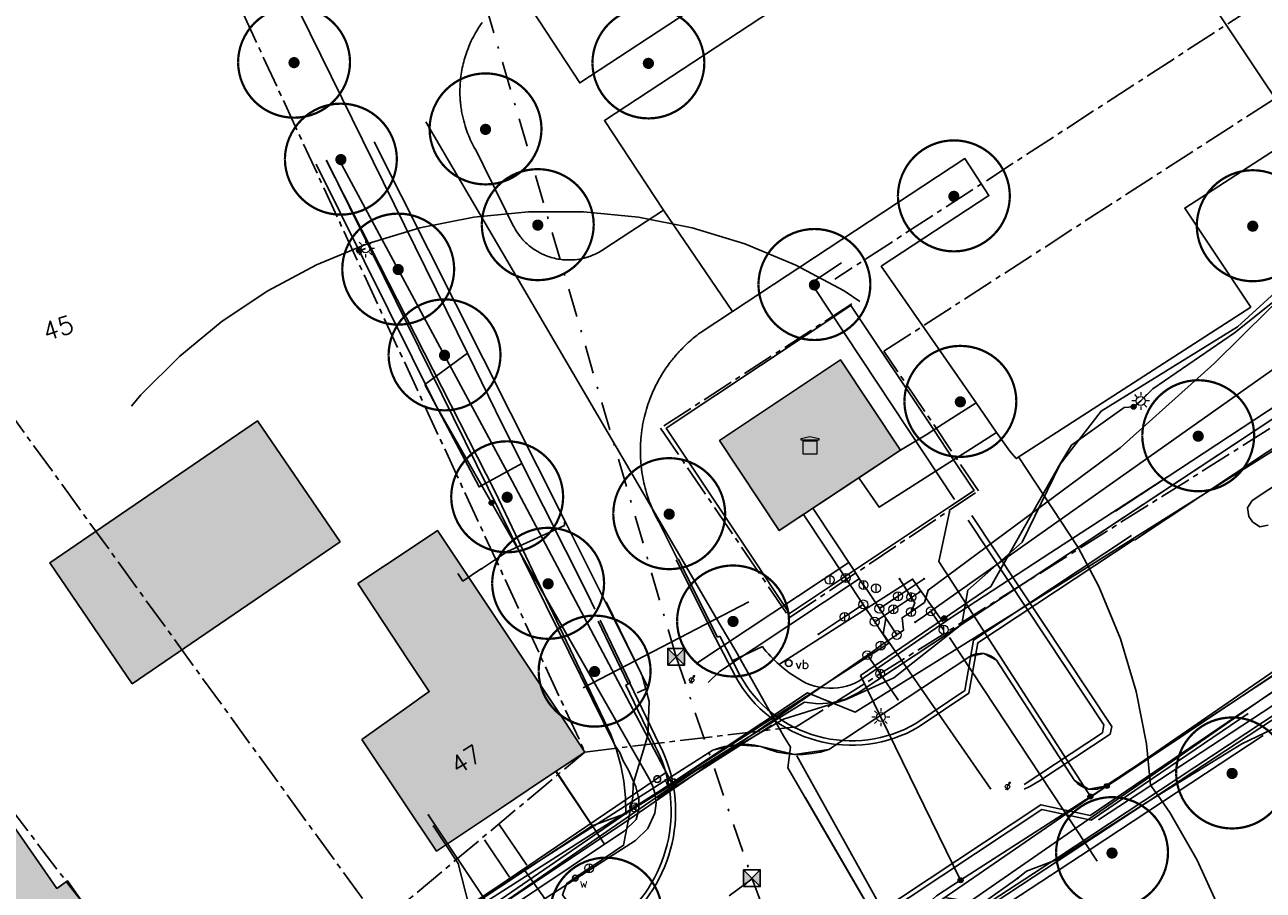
# Model space of a CAD drawing. Header units: metres. Extents: x 202952 to 203755, y 349031 to 349702.
# Tile 81 of 84: x 203543 to 203598, y 349563 to 349601. Entities that reach past the tile are written whole.
import ezdxf
from ezdxf.enums import TextEntityAlignment as Align

# ---------------------------------------------------------------- set-up
doc = ezdxf.new("R2010")
doc.units = ezdxf.units.M
doc.linetypes.add('1-200 CENTER', pattern=[4.28625, 2.8575, -0.47625, 0.47625, -0.47625])
doc.linetypes.add('1-200 DASHDOT', pattern=[2.54, 1.27, -0.635, 0, -0.635])
for name, color, linetype in [('PH-ALG-WERKGRENS', 3, '1-200 WERKGRENS'), ('PH-BEST-BEBOUWING', 1, 'Continuous'), ('PH-BEST-BEBOUWING-ARCERING', 254, 'Continuous'), ('PH-BEST-HUISNUMMER', 7, 'Continuous'), ('PH-BEST-KADASTRALE-GRENS', 240, '1-200 CENTER'), ('PH-BEST-KL-DATA_GEBROERDES van donk', 115, '1-200 DATA'), ('PH-BEST-KL-DATA_KPN', 115, '1-200 TELEFONIE-KPN'), ('PH-BEST-KL-DATA_NKM', 115, '1-200 DATA'), ('PH-BEST-KL-DATA_ZIGGO BV', 115, '1-200 ZIGGO'), ('PH-BEST-KL-ET_MIDDENSPANNING_ENEXIS', 115, '1-200 MIDDENSPANNING'), ('PH-BEST-KL-GAS_HOGEDRUK_ENEXIS', 115, '1-200 GASLEIDING HOGE DRUK'), ('PH-BEST-KL-GAS_LAGEDRUK_ENEXIS', 115, '1-200 GASLEIDING LAGE DRUK'), ('PH-BEST-KL-LAAGSPANNING-ENEXIS', 115, '1-200 LAAGSPANNING'), ('PH-BEST-KL-WATER-WML', 115, '1-200 WML'), ('PH-BEST-PUT-HANDHAVEN', 44, 'Continuous'), ('PH-BEST-RIO-HANDHAVEN-DWA', 44, '1-200 DASHDOT'), ('PH-BEST-RIO-HANDHAVEN-GEMENGD', 44, '1-200 DASHDOT'), ('PH-BEST-STRAATNAAMBORD', 6, 'Continuous'), ('PH-BEST-WEGDEEL', 254, 'Continuous'), ('PH-INM-AFSLUITER WATER', 6, 'Continuous'), ('PH-INM-BOOM-HANDHAVEN', 96, 'Continuous'), ('PH-INM-KANTVERHARDING', 9, 'Continuous'), ('PH-INM-VERKEERSBORD', 6, 'Continuous')]:
    doc.layers.add(name, color=color, linetype=linetype)
doc.styles.add('ISO', font='ISO')
doc.styles.add('NLCS-ISO', font='txt')
doc.styles.add('RDL_MAATVOERING', font='romans.shx')
doc.styles.add('ROMANS', font='romans.shx')
doc.linetypes.add('1-200 DATA', pattern='A,1.5,-0.6,["DATA",ROMANS,S=0.24,R=0,X=-0.5,Y=-0.12],-0.3', length=2.4)
doc.linetypes.add('1-200 GASLEIDING HOGE DRUK', pattern='A,1.5,-0.6,["GAS HD",ROMANS,S=0.24,R=0,X=-0.5,Y=-0.12],-1.1', length=3.2)
doc.linetypes.add('1-200 GASLEIDING LAGE DRUK', pattern='A,1.5,-0.6,["GAS LD",ROMANS,S=0.24,R=0,X=-0.5,Y=-0.12],-1', length=3.1)
doc.linetypes.add('1-200 LAAGSPANNING', pattern='A,1.5,-0.6,["LS",ROMANS,S=0.24,R=0,X=-0.45,Y=-0.12],-0.05', length=2.15)
doc.linetypes.add('1-200 MIDDENSPANNING', pattern='A,1.5,-0.6,["MS",ROMANS,S=0.24,R=0,X=-0.5,Y=-0.12],-0.05', length=2.15)
doc.linetypes.add('1-200 TELEFONIE-KPN', pattern='A,1.5,-0.6,["KPN",ROMANS,S=0.24,R=0,X=-0.5,Y=-0.12],-0.3', length=2.4)
doc.linetypes.add('1-200 WERKGRENS', pattern='A,1.5,-0.6,["WERK",ROMANS,S=0.24,R=0,X=-0.5,Y=-0.12],-0.45', length=2.55)
doc.linetypes.add('1-200 WML', pattern='A,1.5,-0.6,["WML",ROMANS,S=0.24,R=0,X=-0.5,Y=-0.12],-0.3', length=2.4)
doc.linetypes.add('1-200 ZIGGO', pattern='A,1.5,-0.6,["ZIGGO",ROMANS,S=0.24,R=0,X=-0.5,Y=-0.12],-0.65', length=2.75)

# ---------------------------------------------------------------- blocks, each defined once
blk = doc.blocks.new('SKL-WTB_HULP_OVERIG-SO')
at = {"color": 0, "linetype": 'ByBlock', "lineweight": 18}
for points in [[(-0.14, 0.14), (0.14, -0.14)], [(0.14, 0.14), (-0.14, -0.14)]]:
    blk.add_lwpolyline(points, dxfattribs=at)
at = {"color": 0, "linetype": 'ByBlock', "lineweight": 18, "style": 'NLCS-ISO', "flags": 1}
for tag, p in [('TYPE', (1.5, 0)), ('OMSCHRIJVING', (1.5, -3)), ('LABEL', (1.5, -1.5))]:
    blk.add_attdef(tag, p, '', height=1, dxfattribs=at)
blk = doc.blocks.new('SKL-WTB_HULP_TECHNISCH GEBOUW-SO')
at = {"color": 0, "linetype": 'ByBlock', "lineweight": 18}
for points in [[(-2, 1.5), (0, 2), (2, 1.5), (2, 1.18), (-2, 1.18)], [(-1.5, 1.02), (1.5, 1.02), (1.5, -2), (-1.5, -2)]]:
    blk.add_lwpolyline(points, close=True, dxfattribs=at)
at = {"color": 0, "linetype": 'ByBlock', "lineweight": 18, "style": 'NLCS-ISO', "flags": 1}
for tag, p in [('TYPE', (2.5, 0)), ('OMSCHRIJVING', (2.5, -3)), ('LABEL', (2.5, -1.5))]:
    blk.add_attdef(tag, p, '', height=1, dxfattribs=at)
blk = doc.blocks.new('SKL-WTB_HULP_MOF-SO')
at = {"linetype": 'ByBlock', "lineweight": 18}
h = blk.add_hatch(color=0, dxfattribs=at)
h.dxf.hatch_style = 1
h.paths.add_polyline_path([(-0.5625, 0, 1), (0.5625, 0, 1)])
at = {"color": 0, "linetype": 'ByBlock', "lineweight": 18}
blk.add_circle((0, 0), 0.5625, dxfattribs=at)
at = {"color": 0, "linetype": 'ByBlock', "lineweight": 18, "style": 'NLCS-ISO', "flags": 1}
for tag, p in [('TYPE', (1.5, 0)), ('OMSCHRIJVING', (1.5, -3)), ('LABEL', (1.5, -1.5))]:
    blk.add_attdef(tag, p, '', height=1, dxfattribs=at)
blk = doc.blocks.new('SKL-ET_OV_LICHTMAST-SO')
at = {"color": 0, "linetype": 'ByBlock', "lineweight": 18}
for points in [[(-1.25, 0), (-2, 0)], [(-1.41, 1.41), (-0.88, 0.88)], [(0, 2), (0, 1.25)], [(0.88, 0.88), (1.41, 1.41)], [(2, 0), (1.25, 0)], [(-1.41, -1.41), (-0.88, -0.88)], [(0, -1.25), (0, -2)], [(0.88, -0.88), (1.41, -1.41)]]:
    blk.add_lwpolyline(points, dxfattribs=at)
blk.add_circle((0, 0), 1, dxfattribs=at)
blk = doc.blocks.new('SKL-WTB_HULP_KB MEETPUNT-SO')
at = {"linetype": 'ByBlock', "lineweight": 18}
h = blk.add_hatch(color=0, dxfattribs=at)
h.dxf.hatch_style = 1
h.paths.add_polyline_path([(0.6, 1.04), (0.26, 0.78), (0.54, 0.61)])
at = {"color": 0, "linetype": 'ByBlock', "lineweight": 18}
for points in [[(-0.4, -0.69), (0.4, 0.69)], [(0.6, 1.04), (0.26, 0.78)], [(0.26, 0.78), (0.54, 0.61)], [(0.6, 1.04), (0.54, 0.61)], [(0, -0.25), (0, -0.8)]]:
    blk.add_lwpolyline(points, dxfattribs=at)
blk.add_circle((0, 0), 0.5, dxfattribs=at)
at = {"color": 0, "linetype": 'ByBlock', "lineweight": 18, "style": 'NLCS-ISO', "flags": 1}
for tag, p in [('TYPE', (1.5, 0)), ('OMSCHRIJVING', (1.5, -3)), ('LABEL', (1.5, -1.5))]:
    blk.add_attdef(tag, p, '', height=1, dxfattribs=at)
blk = doc.blocks.new('SKL-WTB_HULP_T STUK-SO')
at = {"color": 0, "linetype": 'ByBlock', "lineweight": 18}
blk.add_circle((0, 0), 1, dxfattribs=at)
at = {"color": 0, "linetype": 'ByBlock', "lineweight": -2, "style": 'NLCS-ISO'}
blk.add_text('T', height=1, dxfattribs=at).set_placement((0, 0), align=Align.MIDDLE_CENTER)
at = {"color": 0, "linetype": 'ByBlock', "lineweight": 18, "style": 'NLCS-ISO', "flags": 1}
for tag, p in [('TYPE', (1.5, 0)), ('OMSCHRIJVING', (1.5, -3)), ('LABEL', (1.5, -1.5))]:
    blk.add_attdef(tag, p, '', height=1, dxfattribs=at)
blk = doc.blocks.new('SKL-WTB_HULP_VERLOOP-SO')
at = {"color": 0, "linetype": 'ByBlock', "lineweight": 18}
for points in [[(0.44, 0.72), (-0.88, 0)], [(0.44, -0.72), (-0.88, 0)], [(0.44, -0.72), (0.44, 0.72)]]:
    blk.add_lwpolyline(points, dxfattribs=at)
blk.add_circle((0, 0), 1, dxfattribs=at)
at = {"color": 0, "linetype": 'ByBlock', "lineweight": 18, "style": 'NLCS-ISO', "flags": 1}
for tag, p in [('TYPE', (1.5, 0)), ('OMSCHRIJVING', (1.5, -3)), ('LABEL', (1.5, -1.5))]:
    blk.add_attdef(tag, p, '', height=1, dxfattribs=at)
blk = doc.blocks.new('SKL-WTB_HULP_AFSLUITER-SO')
at = {"color": 0, "linetype": 'ByBlock', "lineweight": 18}
blk.add_lwpolyline([(0, 0.8), (0, -0.8)], dxfattribs=at)
blk.add_circle((0, 0), 1, dxfattribs=at)
at = {"color": 0, "linetype": 'ByBlock', "lineweight": 18, "style": 'NLCS-ISO', "flags": 1}
for tag, p in [('TYPE', (1.5, 0)), ('OMSCHRIJVING', (1.5, -3)), ('LABEL', (1.5, -1.5))]:
    blk.add_attdef(tag, p, '', height=1, dxfattribs=at)
blk = doc.blocks.new('Verkeersbord')
blk.add_circle((0, 0), 0.15)
at = {"style": 'RDL_MAATVOERING'}
blk.add_text('vb', height=0.4, dxfattribs=at).set_placement((0.302, -0.254))
blk = doc.blocks.new('*U26')
h = blk.add_hatch(color=256)
h.paths.add_polyline_path([(0, 0), (-0.375, 0.375), (-0.375, -0.375)])
h.paths.add_polyline_path([(0.375, 0.375), (0, 0), (0.375, -0.375)])
for p, q in [((-0.375, -0.375), (0.375, 0.375)), ((-0.375, 0.375), (0.375, -0.375))]:
    blk.add_line(p, q)
blk.add_lwpolyline([(-0.375, -0.375), (0.375, -0.375), (0.375, 0.375), (-0.375, 0.375)], close=True)
blk = doc.blocks.new('65')
at = {"color": 0}
blk.add_circle((0, 0), 0.25, dxfattribs=at)
at = {"color": 0, "style": 'ISO'}
blk.add_attdef('65', (0.6, 0), '', height=0.9, dxfattribs=at)
blk = doc.blocks.new('*U27')
blk.add_circle((0, 0), 0.15)
at = {"style": 'RDL_MAATVOERING'}
blk.add_text('vb', height=0.4, dxfattribs=at).set_placement((0.302, -0.254))
blk = doc.blocks.new('*U45')
at = {"const_width": 0.1}
blk.add_lwpolyline([(-2.5, 0.004, 0.990403), (2.5, 0.03, 0.990403), (-2.5, 0.018)], format="xyb", dxfattribs=at)
at = {"linetype": 'Continuous', "const_width": 0.25}
blk.add_lwpolyline([(-0.125, 0, 1), (0.125, 0, 1)], format="xyb", close=True, dxfattribs=at)

msp = doc.modelspace()

# ---------------------------------------------------------------- hatches: boundary and pattern name
at = {"layer": 'PH-BEST-BEBOUWING-ARCERING'}
h = msp.add_hatch(color=256, dxfattribs=at)
h.dxf.hatch_style = 1
h.paths.add_polyline_path([(203579.41, 349586.28), (203574, 349582.69), (203576.67, 349578.66), (203582.08, 349582.25)])
h = msp.add_hatch(color=256, dxfattribs=at)
h.dxf.hatch_style = 1
h.paths.add_polyline_path([(203557.053, 349578.152), (203553.371, 349583.559), (203546.718, 349579.028), (203544.085, 349577.214), (203547.769, 349571.816), (203550.4, 349573.621)])
h = msp.add_hatch(color=256, dxfattribs=at)
h.dxf.hatch_style = 1
h.paths.add_polyline_path([(203561.41, 349578.66), (203560.319, 349577.936), (203557.845, 349576.293), (203560.114, 349572.862), (203561.034, 349571.471), (203560.029, 349570.755), (203558.03, 349569.33), (203559.86, 349566.588), (203561.36, 349564.34), (203564.309, 349566.31), (203566.01, 349567.447), (203567.99, 349568.77), (203567.087, 349570.127), (203566.048, 349571.689)])
h = msp.add_hatch(color=256, dxfattribs=at)
h.dxf.hatch_style = 1
h.paths.add_polyline_path([(203546.09, 349561.31), (203544.88, 349563.015), (203544.402, 349562.68), (203542.157, 349565.917), (203537.682, 349562.789), (203535.411, 349566.052), (203531.051, 349563.009), (203535.105, 349557.187), (203537.782, 349559.053), (203539.25, 349556.71), (203540.942, 349554.194), (203542.6, 349551.73), (203545.045, 349553.374), (203549.44, 349556.33)])

# ---------------------------------------------------------------- linework, layer by layer
at = {"layer": 'PH-ALG-WERKGRENS'}
msp.add_line((203567.907, 349571.636), (203575.31, 349575.479), dxfattribs=at)
msp.add_lwpolyline([(203584.274, 349573.887), (203590.864, 349563.889)], dxfattribs=at)
at = {"layer": 'PH-BEST-BEBOUWING'}
for points in [[(203576.67, 349578.66), (203582.08, 349582.25), (203579.41, 349586.28), (203574, 349582.69)], [(203546.718, 349579.028), (203553.371, 349583.559), (203557.053, 349578.152)], [(203550.4, 349573.621), (203547.769, 349571.816), (203544.085, 349577.214), (203546.718, 349579.028)], [(203558.03, 349569.33), (203559.86, 349566.588), (203561.36, 349564.34), (203564.309, 349566.31), (203566.01, 349567.447), (203567.99, 349568.77), (203567.087, 349570.127), (203566.048, 349571.689), (203561.41, 349578.66), (203560.319, 349577.936), (203557.845, 349576.293)], [(203557.053, 349578.152), (203550.4, 349573.621)], [(203557.845, 349576.293), (203560.114, 349572.862), (203561.034, 349571.471), (203560.029, 349570.755), (203558.03, 349569.33)], [(203546.09, 349561.31), (203544.88, 349563.015), (203544.402, 349562.68), (203542.157, 349565.917), (203537.682, 349562.789), (203535.411, 349566.052)]]:
    msp.add_lwpolyline(points, dxfattribs=at)
at = {"layer": 'PH-BEST-KADASTRALE-GRENS', "ltscale": 0.5}
for p, q in [((203544.619, 349619.257), (203567.99, 349568.77)), ((203528.259, 349603.283), (203558.851, 349561.124)), ((203579.906, 349588.784), (203571.363, 349583.238)), ((203585.57, 349580.436), (203581.341, 349586.669)), ((203571.363, 349583.238), (203577.128, 349574.778)), ((203577.128, 349574.778), (203585.57, 349580.436)), ((203558.851, 349561.124), (203567.99, 349568.77))]:
    msp.add_line(p, q, dxfattribs=at)
for points in [[(203595.239, 349641.591), (203576.182, 349625.906), (203578.9, 349622.776), (203587.06, 349629.812), (203603.289, 349605.578), (203579.154, 349589.893)], [(203581.341, 349586.669), (203608.896, 349604.496), (203590.092, 349632.312), (203597.336, 349638.42)], [(203520.181, 349595.373), (203544.811, 349563.006), (203551.275, 349554.687)], [(203567.99, 349568.77), (203577.42, 349569.897), (203606.884, 349588.44)]]:
    msp.add_lwpolyline(points, dxfattribs=at)
at = {"layer": 'PH-BEST-KL-DATA_GEBROERDES van donk'}
for points in [[(203599.991, 349597.878), (203602.602, 349594.344), (203602.066, 349591.698), (203599.316, 349589.762), (203597.136, 349587.758), (203591.04, 349583.995), (203589.211, 349581.629), (203587.513, 349578.136), (203585.094, 349576.006), (203584.82, 349574.482), (203581.778, 349572.085), (203579.653, 349571.122), (203576.863, 349570.239), (203572.921, 349567.923), (203571.36, 349566.873), (203560.818, 349559.601), (203550.364, 349552.7), (203541.646, 349546.854)], [(203569.334, 349569.053), (203556.446, 349595.205)], [(203589.146, 349564.075), (203612.758, 349579.66)], [(203568.857, 349564.651), (203569.746, 349565.241), (203570.281, 349565.762), (203570.394, 349566.207), (203570.389, 349566.675), (203570.267, 349567.212), (203569.931, 349567.958), (203569.692, 349568.377), (203569.548, 349568.75), (203569.334, 349569.053)], [(203562.915, 349560.669), (203568.857, 349564.651), (203566.703, 349567.91)], [(203580.642, 349552.26), (203581.453, 349552.73), (203580.163, 349558.201), (203589.146, 349564.075)]]:
    msp.add_lwpolyline(points, dxfattribs=at)
at = {"layer": 'PH-BEST-KL-DATA_KPN'}
for points in [[(203556.437, 349595.201), (203563.986, 349580.384), (203569.153, 349569.549), (203569.405, 349568.87), (203569.597, 349568.173), (203569.73, 349567.461), (203569.801, 349566.741), (203569.81, 349566.017)], [(203569.81, 349566.017), (203577.93, 349571.411), (203580.057, 349570.55), (203588.467, 349575.79), (203612.503, 349590.873)], [(203612.705, 349581.984), (203583.261, 349561.726), (203582.799, 349561.257), (203582.379, 349560.75), (203582.005, 349560.207), (203581.68, 349559.635), (203581.406, 349559.036), (203581.185, 349558.415), (203581.019, 349557.778), (203580.91, 349557.129), (203580.857, 349556.472), (203580.862, 349555.814), (203580.925, 349555.158), (203581.044, 349554.51), (203581.219, 349553.875), (203581.449, 349553.258), (203581.732, 349552.664), (203582.066, 349552.096)], [(203582.066, 349552.096), (203581.816, 349552.74), (203581.622, 349553.403), (203581.484, 349554.08), (203581.405, 349554.766), (203581.383, 349555.456), (203581.421, 349556.146), (203581.516, 349556.83), (203581.669, 349557.503), (203581.878, 349558.162), (203582.143, 349558.8), (203582.461, 349559.413), (203582.829, 349559.997), (203583.245, 349560.548), (203583.707, 349561.062), (203612.723, 349581.177)], [(203571.218, 349566.705), (203576.329, 349569.967)], [(203569.81, 349566.017), (203563.243, 349561.509), (203562.494, 349561.005)]]:
    msp.add_lwpolyline(points, dxfattribs=at)
at = {"layer": 'PH-BEST-KL-DATA_NKM'}
msp.add_lwpolyline([(203599.991, 349597.878), (203602.602, 349594.344), (203602.066, 349591.698), (203599.316, 349589.762), (203597.136, 349587.758), (203591.04, 349583.995), (203589.211, 349581.629), (203587.513, 349578.136), (203585.094, 349576.006), (203584.82, 349574.482), (203581.778, 349572.085), (203579.653, 349571.122), (203576.863, 349570.239), (203572.921, 349567.923), (203571.36, 349566.873), (203560.818, 349559.601), (203550.364, 349552.7), (203541.646, 349546.854)], dxfattribs=at)
at = {"layer": 'PH-BEST-KL-DATA_ZIGGO BV'}
for points in [[(203547.735, 349584.213), (203548.151, 349584.719), (203549.889, 349586.455), (203551.788, 349588.012), (203553.831, 349589.376), (203555.998, 349590.533), (203558.268, 349591.472), (203560.619, 349592.184), (203563.028, 349592.662), (203565.473, 349592.901), (203567.929, 349592.9), (203570.374, 349592.658), (203572.782, 349592.178), (203575.133, 349591.464), (203577.401, 349590.523), (203579.567, 349589.364), (203580.267, 349588.895)], [(203612.461, 349592.731), (203580.185, 349571.411)], [(203612.461, 349592.731), (203590.015, 349577.904)], [(203587.352, 349581.961), (203590.015, 349577.904)], [(203593.581, 349566.843), (203612.314, 349579.161), (203611.599, 349580.248), (203612.727, 349580.995)], [(203590.015, 349577.904), (203580.185, 349571.411), (203579.629, 349571.132), (203579.029, 349570.967), (203578.408, 349570.924), (203577.791, 349571.003), (203569.818, 349566.023), (203568.311, 349565.471)], [(203590.015, 349577.904), (203590.943, 349576.162), (203591.907, 349573.823), (203592.612, 349571.47), (203593.072, 349569.132), (203593.253, 349567.283), (203593.581, 349566.843)], [(203571.351, 349566.98), (203577.791, 349571.003)], [(203566.689, 349567.901), (203568.311, 349565.471)], [(203581.294, 349556.611), (203583.522, 349560.228), (203593.581, 349566.843)], [(203593.581, 349566.843), (203594.113, 349566.066), (203595.331, 349563.933), (203596.111, 349562.244), (203596.944, 349559.933), (203597.007, 349559.671)], [(203565.303, 349563.476), (203568.311, 349565.471)], [(203562.97, 349561.928), (203565.303, 349563.476)], [(203565.303, 349563.476), (203573.009, 349552.609)]]:
    msp.add_lwpolyline(points, dxfattribs=at)
at = {"layer": 'PH-BEST-KL-ET_MIDDENSPANNING_ENEXIS'}
for points in [[(203589.853, 349567.504), (203590.487, 349567.117), (203591.219, 349567.249), (203610.752, 349580.093), (203610.895, 349580.309), (203610.943, 349580.564)], [(203586.366, 349572.866), (203585.803, 349573.166), (203585.177, 349573.04), (203578.886, 349568.875), (203577.354, 349568.66), (203575.85, 349569.02), (203574.766, 349569.096), (203573.706, 349568.853), (203540.767, 349547.864), (203538.884, 349546.403), (203537.702, 349544.334), (203536.114, 349541.967), (203534.258, 349539.804), (203515.301, 349523.524)], [(203585.177, 349573.04), (203585.323, 349573.112), (203585.479, 349573.158), (203585.64, 349573.176), (203585.803, 349573.166), (203585.961, 349573.129), (203586.11, 349573.065), (203586.247, 349572.977), (203586.366, 349572.866)], [(203589.853, 349567.504), (203586.366, 349572.866)], [(203573.706, 349568.853), (203573.963, 349568.943), (203574.227, 349569.014), (203574.495, 349569.065), (203574.766, 349569.096), (203575.038, 349569.107), (203575.311, 349569.098), (203575.582, 349569.069), (203575.85, 349569.02), (203576.212, 349568.878), (203576.585, 349568.77), (203576.967, 349568.697), (203577.354, 349568.66), (203577.743, 349568.66), (203578.13, 349568.696), (203578.512, 349568.768), (203578.886, 349568.875)], [(203589.853, 349567.504), (203589.982, 349567.365), (203590.135, 349567.252), (203590.305, 349567.169), (203590.487, 349567.117), (203590.676, 349567.099), (203590.865, 349567.116), (203591.048, 349567.166), (203591.219, 349567.249)]]:
    msp.add_lwpolyline(points, dxfattribs=at)
at = {"layer": 'PH-BEST-KL-GAS_HOGEDRUK_ENEXIS'}
for points in [[(203600.356, 349598.337), (203603.803, 349593.601), (203600.994, 349590.96), (203596.09, 349586.123), (203591.891, 349582.363), (203583.316, 349576.004), (203583.15, 349575.453), (203582.556, 349575.026)], [(203583.439, 349575.054), (203605.147, 349590.397)], [(203580.431, 349576.226), (203580.277, 349576.44), (203580.015, 349576.872), (203578.169, 349579.655)], [(203581.14, 349575.174), (203580.575, 349576.026), (203580.431, 349576.226)], [(203581.975, 349575.728), (203583.143, 349576.501)], [(203582.563, 349575.688), (203582.04, 349576.5)], [(203581.14, 349575.174), (203581.975, 349575.728)], [(203582.556, 349575.026), (203582.724, 349575.439), (203582.563, 349575.688)], [(203581.918, 349574.001), (203581.14, 349575.174)], [(203581.918, 349574.001), (203582.22, 349574.21), (203582.157, 349574.767), (203582.556, 349575.026)], [(203582.743, 349574.57), (203583.153, 349574.852), (203583.439, 349575.054)], [(203584.009, 349574.229), (203583.439, 349575.054)], [(203581.918, 349574.001), (203581.202, 349573.521)], [(203581.202, 349573.521), (203580.844, 349573.261), (203580.603, 349573.095)], [(203541.493, 349546.785), (203563.354, 349561.342), (203569.984, 349565.772), (203580.603, 349573.095)], [(203581.174, 349572.271), (203580.603, 349573.095)], [(203581.174, 349572.271), (203581.969, 349571.119)]]:
    msp.add_lwpolyline(points, dxfattribs=at)
at = {"layer": 'PH-BEST-KL-GAS_LAGEDRUK_ENEXIS'}
for points in [[(203556.925, 349595.39), (203564.742, 349580.872), (203571.351, 349568.37)], [(203577.753, 349579.379), (203579.633, 349576.546)], [(203579.633, 349576.546), (203580.42, 349575.36)], [(203581.765, 349575.142), (203582.932, 349575.916)], [(203580.42, 349575.36), (203579.587, 349574.807)], [(203580.42, 349575.36), (203580.932, 349574.589)], [(203580.932, 349574.589), (203581.765, 349575.142)], [(203580.932, 349574.589), (203581.569, 349573.629), (203571.877, 349567.38)], [(203579.587, 349574.807), (203578.42, 349574.034)], [(203571.877, 349567.38), (203571.351, 349568.37)], [(203571.877, 349567.38), (203570.193, 349566.301)], [(203570.193, 349566.301), (203563.077, 349561.767), (203562.162, 349561.147)], [(203563.584, 349562.09), (203561.005, 349565.951)]]:
    msp.add_lwpolyline(points, dxfattribs=at)
at = {"layer": 'PH-BEST-KL-LAAGSPANNING-ENEXIS'}
for points in [[(203592.81, 349584.45), (203593.351, 349584.998), (203596.994, 349587.487), (203598.63, 349588.787), (203599.105, 349589.154), (203603.003, 349592.074), (203603.475, 349592.44), (203604.259, 349593.07), (203604.664, 349593.383), (203605.081, 349593.68), (203605.176, 349593.755), (203605.248, 349593.834), (203605.299, 349593.917), (203605.328, 349594.005), (203605.334, 349594.096), (203605.318, 349594.193), (203605.281, 349594.293), (203605.221, 349594.398), (203601.585, 349599.885)], [(203562.379, 349559.724), (203562.297, 349559.932), (203562.298, 349560.156), (203562.55, 349560.533), (203562.995, 349560.622), (203563.047, 349560.609), (203563.097, 349560.592), (203563.216, 349560.59), (203563.512, 349560.614), (203563.802, 349560.68), (203570.244, 349564.822), (203570.795, 349565.349), (203571.109, 349566.043), (203571.163, 349566.49), (203571.115, 349566.938), (203571.028, 349567.225), (203570.899, 349567.496), (203561.341, 349584.236), (203555.986, 349595.027)], [(203557.905, 349591.16), (203558.19, 349591.261)], [(203584.501, 349580.044), (203578.226, 349589.514), (203578.297, 349589.861), (203579.442, 349590.621)], [(203592.49, 349584.19), (203592.81, 349584.45)], [(203581.205, 349570.328), (203580.298, 349572.187), (203586.113, 349576.167), (203589.214, 349581.639), (203589.726, 349582.479), (203592.066, 349584.165), (203592.49, 349584.19)], [(203612.654, 349584.211), (203608.801, 349581.669), (203608.446, 349581.338), (203608.134, 349580.965), (203607.552, 349579.815), (203607.375, 349578.539), (203607.262, 349578.049), (203606.926, 349577.676), (203591.798, 349567.576), (203584.764, 349563.04)], [(203590.567, 349566.782), (203583.802, 349577.272), (203584.269, 349579.501)], [(203587.602, 349567.106), (203587.864, 349567.231), (203588.298, 349567.477), (203591.446, 349569.562), (203591.516, 349569.909), (203585.268, 349579.338)], [(203587.605, 349567.317), (203591.099, 349569.632), (203591.17, 349569.978), (203585.105, 349579.132)], [(203572.947, 349572.711), (203579.772, 349577.238)], [(203573.5, 349571.878), (203573.992, 349572.37), (203580.234, 349576.511)], [(203586.12, 349567.104), (203581.302, 349574.046), (203581.433, 349574.732)], [(203584.764, 349563.04), (203581.205, 349570.328)], [(203563.216, 349560.59), (203563.143, 349560.59), (203562.329, 349563.784), (203561.221, 349565.45)], [(203573.188, 349550.018), (203576.019, 349551.39), (203576.273, 349551.676), (203576.251, 349552.058), (203575.967, 349552.644), (203575.942, 349553.018), (203576.185, 349553.304), (203579.017, 349556.819), (203580.31, 349559.341), (203583.686, 349562.345), (203584.764, 349563.04)]]:
    msp.add_lwpolyline(points, dxfattribs=at)
at = {"layer": 'PH-BEST-KL-WATER-WML'}
for points in [[(203560.886, 349596.924), (203569.994, 349581.356), (203574.032, 349574.454), (203574.725, 349573.27), (203576.864, 349569.497)], [(203568.677, 349563.908), (203568.505, 349563.791), (203569.715, 349564.602), (203570.126, 349566.754), (203570.149, 349567.341), (203570.802, 349569.505), (203570.856, 349571.019), (203570.55, 349572.184), (203570.46, 349572.364), (203567.084, 349579.09), (203558.581, 349596.032)], [(203567.084, 349579.09), (203567.082, 349579.04), (203567.076, 349578.891), (203564.536, 349577.732)], [(203564.536, 349577.732), (203563.37, 349576.957)], [(203563.37, 349576.957), (203563.33, 349576.93), (203562.538, 349576.403), (203562.316, 349576.736)], [(203589.624, 349564.312), (203593.065, 349566.52), (203597.324, 349569.138), (203601.834, 349571.297), (203606.463, 349573.128), (203611.749, 349575.194), (203612.85, 349575.586)], [(203612.893, 349573.712), (203603.734, 349574.133), (203590.93, 349565.74)], [(203576.864, 349569.497), (203577.174, 349568.984), (203577.055, 349568.06), (203581.283, 349560.786), (203581.821, 349560.669), (203582.135, 349560.184)], [(203577.456, 349568.592), (203581.459, 349561.393)], [(203580.957, 349561.362), (203577.835, 349566.726)], [(203567.677, 349563.245), (203568.177, 349563.576), (203568.677, 349563.908)], [(203587.325, 349563.13), (203587.713, 349563.445), (203589.119, 349563.988), (203589.624, 349564.312)], [(203572.127, 349554.683), (203571.808, 349555.191), (203568.08, 349560.912), (203566.989, 349562.392), (203567.184, 349562.903), (203567.677, 349563.245)], [(203587.325, 349563.13), (203585.73, 349562), (203584.069, 349562.276), (203583.582, 349561.926)]]:
    msp.add_lwpolyline(points, dxfattribs=at)
at = {"layer": 'PH-BEST-RIO-HANDHAVEN-DWA'}
msp.add_line((203579.552, 349552), (203575.456, 349563.104), dxfattribs=at)
at = {"layer": 'PH-BEST-RIO-HANDHAVEN-GEMENGD'}
for p, q in [((203572.064, 349573.024), (203559.456, 349616.192)), ((203572.064, 349573.024), (203575.456, 349563.104)), ((203575.456, 349563.104), (203546.4, 349541.792))]:
    msp.add_line(p, q, dxfattribs=at)
at = {"layer": 'PH-BEST-WEGDEEL'}
for points in [[(203568.436, 349575.148), (203568.09, 349575.859), (203565.167, 349581.652), (203563.998, 349584.029), (203562.741, 349586.586), (203546.355, 349619.909)], [(203586.326, 349616.686), (203599.887, 349596.371), (203594.775, 349593.066), (203597.725, 349588.641), (203587.255, 349581.877), (203586.96, 349582.204), (203586.378, 349583.042), (203585.462, 349584.363), (203581.225, 349590.466), (203586.032, 349593.625), (203584.957, 349595.273), (203574.578, 349588.442), (203571.499, 349592.975), (203568.859, 349596.972), (203579.31, 349603.858)], [(203578.206, 349605.522), (203567.761, 349598.653), (203565.037, 349602.828)], [(203563.406, 349601.358), (203563.327, 349601.247), (203563.298, 349601.204), (203563.269, 349601.161), (203563.24, 349601.117), (203563.212, 349601.073), (203563.185, 349601.029), (203563.158, 349600.985), (203563.105, 349600.896), (203563.054, 349600.806), (203563.005, 349600.715), (203562.958, 349600.623), (203562.912, 349600.531), (203562.869, 349600.437), (203562.834, 349600.359), (203562.801, 349600.28), (203562.769, 349600.201), (203562.738, 349600.121), (203562.709, 349600.041), (203562.681, 349599.961), (203562.652, 349599.871), (203562.624, 349599.781), (203562.598, 349599.691), (203562.573, 349599.6), (203562.55, 349599.509), (203562.529, 349599.417), (203562.509, 349599.325), (203562.491, 349599.232), (203562.475, 349599.139), (203562.46, 349599.046), (203562.447, 349598.953), (203562.436, 349598.859), (203562.426, 349598.75), (203562.416, 349598.624), (203562.41, 349598.497), (203562.406, 349598.37), (203562.405, 349598.243), (203562.408, 349598.117), (203562.413, 349597.99), (203562.416, 349597.947), (203562.419, 349597.903), (203562.422, 349597.86), (203562.426, 349597.817), (203562.43, 349597.774), (203562.434, 349597.731), (203562.442, 349597.661), (203562.451, 349597.592), (203562.461, 349597.522), (203562.472, 349597.453), (203562.483, 349597.383), (203562.496, 349597.314), (203562.519, 349597.198), (203562.545, 349597.083), (203562.574, 349596.968), (203562.605, 349596.854), (203562.639, 349596.741), (203562.675, 349596.628), (203562.704, 349596.544), (203562.734, 349596.461), (203562.766, 349596.378), (203562.799, 349596.296), (203562.834, 349596.215), (203562.87, 349596.134), (203562.912, 349596.043), (203562.955, 349595.953), (203563.001, 349595.864), (203563.048, 349595.776), (203563.097, 349595.689), (203563.148, 349595.603), (203563.464, 349594.963), (203564.46, 349592.942), (203564.776, 349592.302), (203564.821, 349592.214), (203564.87, 349592.128), (203564.921, 349592.043), (203564.975, 349591.96), (203565.033, 349591.879), (203565.093, 349591.8), (203565.113, 349591.774), (203565.134, 349591.749), (203565.155, 349591.724), (203565.177, 349591.699), (203565.199, 349591.674), (203565.221, 349591.65), (203565.265, 349591.603), (203565.31, 349591.557), (203565.356, 349591.512), (203565.403, 349591.468), (203565.451, 349591.426), (203565.5, 349591.384), (203565.553, 349591.341), (203565.607, 349591.3), (203565.662, 349591.26), (203565.718, 349591.222), (203565.774, 349591.185), (203565.832, 349591.149), (203565.88, 349591.12), (203565.929, 349591.092), (203565.979, 349591.065), (203566.029, 349591.039), (203566.08, 349591.014), (203566.132, 349590.991), (203566.201, 349590.961), (203566.271, 349590.933), (203566.342, 349590.907), (203566.413, 349590.883), (203566.485, 349590.86), (203566.558, 349590.84), (203566.631, 349590.822), (203566.704, 349590.805), (203566.777, 349590.791), (203566.851, 349590.779), (203566.925, 349590.768), (203566.999, 349590.76), (203567.056, 349590.755), (203567.114, 349590.752), (203567.171, 349590.749), (203567.228, 349590.748), (203567.286, 349590.747), (203567.343, 349590.748), (203567.443, 349590.752), (203567.543, 349590.76), (203567.642, 349590.772), (203567.741, 349590.787), (203567.839, 349590.806), (203567.937, 349590.828), (203567.968, 349590.836), (203567.999, 349590.844), (203568.03, 349590.852), (203568.06, 349590.861), (203568.091, 349590.87), (203568.121, 349590.88), (203568.182, 349590.9), (203568.242, 349590.922), (203568.302, 349590.945), (203568.361, 349590.97), (203568.42, 349590.996), (203568.478, 349591.023), (203568.539, 349591.053), (203568.599, 349591.085), (203568.658, 349591.118), (203568.717, 349591.153), (203568.774, 349591.189), (203568.831, 349591.226), (203571.499, 349592.975), (203574.578, 349588.442), (203573.13, 349587.489), (203573.067, 349587.442), (203573.005, 349587.395), (203572.944, 349587.347), (203572.883, 349587.298), (203572.823, 349587.248), (203572.764, 349587.198), (203572.723, 349587.163), (203572.682, 349587.127), (203572.642, 349587.091), (203572.602, 349587.055), (203572.562, 349587.018), (203572.523, 349586.981), (203572.419, 349586.882), (203572.364, 349586.827), (203572.31, 349586.771), (203572.256, 349586.715), (203572.203, 349586.658), (203572.15, 349586.6), (203572.098, 349586.542), (203572.02, 349586.452), (203571.983, 349586.408), (203571.946, 349586.363), (203571.909, 349586.318), (203571.873, 349586.273), (203571.837, 349586.227), (203571.801, 349586.181), (203571.754, 349586.118), (203571.708, 349586.055), (203571.663, 349585.992), (203571.618, 349585.928), (203571.574, 349585.864), (203571.531, 349585.799), (203571.469, 349585.702), (203571.409, 349585.604), (203571.35, 349585.505), (203571.293, 349585.405), (203571.238, 349585.305), (203571.184, 349585.203), (203571.147, 349585.129), (203571.111, 349585.055), (203571.076, 349584.981), (203571.042, 349584.906), (203571.008, 349584.831), (203570.976, 349584.755), (203570.945, 349584.679), (203570.914, 349584.602), (203570.885, 349584.525), (203570.856, 349584.447), (203570.829, 349584.369), (203570.802, 349584.291), (203570.767, 349584.185), (203570.734, 349584.078), (203570.703, 349583.97), (203570.674, 349583.862), (203570.647, 349583.753), (203570.622, 349583.643), (203570.607, 349583.575), (203570.592, 349583.507), (203570.579, 349583.438), (203570.566, 349583.369), (203570.555, 349583.301), (203570.544, 349583.232), (203570.534, 349583.167), (203570.525, 349583.102), (203570.516, 349583.037), (203570.508, 349582.972), (203570.501, 349582.906), (203570.494, 349582.841), (203570.488, 349582.777), (203570.483, 349582.713), (203570.479, 349582.649), (203570.475, 349582.585), (203570.472, 349582.521), (203570.469, 349582.457), (203570.467, 349582.404), (203570.466, 349582.35), (203570.465, 349582.297), (203570.465, 349582.243), (203570.465, 349582.19), (203570.465, 349582.136), (203570.466, 349582.079), (203570.468, 349582.022), (203570.47, 349581.965), (203570.473, 349581.908), (203570.476, 349581.851), (203570.479, 349581.794), (203570.483, 349581.729), (203570.488, 349581.664), (203570.494, 349581.599), (203570.501, 349581.534), (203570.508, 349581.469), (203570.516, 349581.404), (203570.533, 349581.276), (203570.545, 349581.196), (203570.559, 349581.116), (203570.573, 349581.036), (203570.588, 349580.956), (203570.604, 349580.877), (203570.621, 349580.798), (203570.647, 349580.685), (203570.676, 349580.572), (203570.706, 349580.46), (203570.738, 349580.348), (203570.772, 349580.237), (203570.808, 349580.127), (203570.861, 349579.98), (203570.917, 349579.834), (203570.976, 349579.689), (203571.038, 349579.546), (203571.103, 349579.404), (203571.171, 349579.263), (203571.189, 349579.227), (203571.208, 349579.19), (203571.227, 349579.154), (203571.246, 349579.118), (203571.266, 349579.082), (203571.286, 349579.046), (203572.052, 349577.531), (203572.126, 349577.384)], [(203591.684, 349579.526), (203604.698, 349588.091), (203606.563, 349587.792), (203608.301, 349588.941)], [(203592.541, 349578.225), (203607.298, 349588.034), (203608.309, 349586.564)], [(203601.999, 349581.833), (203601.559, 349582.488), (203597.794, 349580.011)], [(203611.295, 349581.914), (203612.181, 349580.548), (203597.527, 349570.653)], [(203597.794, 349580.011), (203597.574, 349579.683), (203597.642, 349579.293)], [(203597.642, 349579.293), (203597.798, 349579.047)], [(203597.798, 349579.047), (203598.126, 349578.831), (203598.511, 349578.909)], [(203572.052, 349577.531), (203572.126, 349577.384)], [(203568.436, 349575.148), (203568.09, 349575.859)]]:
    msp.add_lwpolyline(points, dxfattribs=at)
for points in [[(203585.271, 349580.595), (203585.366, 349580.453), (203584.265, 349579.72), (203580.339, 349577.106), (203578.506, 349575.886), (203577.122, 349574.964), (203576.415, 349576.025), (203575.6, 349577.25), (203573.608, 349580.241), (203571.618, 349583.231), (203573.828, 349584.702), (203579.862, 349588.72), (203583.567, 349583.155), (203583.223, 349582.936), (203582.08, 349582.25), (203579.41, 349586.28), (203574, 349582.69), (203576.67, 349578.66), (203580.216, 349581.013), (203581.13, 349579.707), (203584.456, 349581.82), (203585.271, 349580.595)], [(203560.835, 349585.182), (203562.741, 349586.586), (203563.998, 349584.029), (203565.167, 349581.652), (203563.26, 349580.614), (203560.835, 349585.182)], [(203584.198, 349583.557), (203585.462, 349584.363), (203586.378, 349583.042), (203585.087, 349582.221), (203584.456, 349581.82), (203583.567, 349583.155), (203584.198, 349583.557)], [(203580.216, 349581.013), (203582.08, 349582.25), (203583.223, 349582.936), (203583.567, 349583.155), (203584.456, 349581.82), (203581.13, 349579.707), (203580.216, 349581.013)]]:
    msp.add_lwpolyline(points, close=True, dxfattribs=at)
at = {"layer": 'PH-INM-KANTVERHARDING', "flags": 128}
for points in [[(203574.531, 349572.833), (203575.913, 349573.478, 0.094343), (203577.582, 349572.004, 0.11234), (203578.687, 349571.629, 0.152492), (203580.223, 349571.94), (203584.324, 349574.759), (203588.799, 349577.682), (203594.007, 349581.057)], [(203592.512, 349578.269), (203585.53, 349573.649), (203585.131, 349571.398), (203582.87, 349569.874, -0.420845), (203574.729, 349572.114), (203573.823, 349573.86)], [(203592.402, 349578.436), (203585.348, 349573.768), (203584.949, 349571.516), (203582.764, 349570.044, -0.420355), (203574.905, 349572.208), (203574.011, 349573.949)], [(203584.487, 349539.956), (203583.622, 349540.446, -0.150065), (203583.162, 349541.067), (203581.252, 349548.371), (203579.16, 349556.573, -0.296214), (203580.844, 349561.439), (203588.352, 349566.412), (203590.559, 349565.934), (203597.503, 349570.649)], [(203584.585, 349540.13), (203583.731, 349540.614, -0.145587), (203583.353, 349541.126), (203581.445, 349548.421), (203579.354, 349556.621, -0.295718), (203580.961, 349561.276), (203588.392, 349566.199), (203590.6, 349565.72), (203597.615, 349570.484)]]:
    msp.add_lwpolyline(points, format="xyb", dxfattribs=at)
for points in [[(203573.823, 349573.86), (203572.07, 349577.35)], [(203574.011, 349573.949), (203573.913, 349573.903), (203572.159, 349577.395)], [(203576.678, 349572.698), (203582.625, 349576.497), (203583.97, 349574.581)], [(203568.94, 349575.474), (203570.814, 349571.635), (203570.321, 349571.415)], [(203568.583, 349574.612), (203569.925, 349571.813)], [(203568.673, 349574.655), (203570.016, 349571.856)], [(203598.277, 349569.514), (203590.549, 349564.418), (203583.472, 349559.777), (203581.451, 349558.434), (203582.953, 349552.943), (203584.97, 349545.436), (203586.401, 349540.143)], [(203571.59, 349567.836), (203564.52, 349563.04), (203557.152, 349558.131), (203549.621, 349553.149), (203541.931, 349547.866)], [(203564.161, 349565.529), (203565.39, 349563.71)], [(203564.62, 349563.177), (203563.504, 349564.843)]]:
    msp.add_lwpolyline(points, dxfattribs=at)
at = {"layer": 'PH-INM-KANTVERHARDING'}
for points in [[(203562.929, 349556.599), (203569.44, 349560.925, 0.368479), (203571.29, 349569.157), (203569.999, 349571.848)], [(203570.016, 349571.856), (203569.819, 349571.762), (203571.111, 349569.067, -0.355261), (203569.555, 349561.269)]]:
    msp.add_lwpolyline(points, format="xyb", dxfattribs=at)

# ---------------------------------------------------------------- block references
at = {"layer": 'PH-BEST-KL-DATA_KPN', "xscale": 0.2, "yscale": 0.2, "zscale": 0.2}
msp.add_blockref('SKL-WTB_HULP_OVERIG-SO', (203569.81, 349566.017), dxfattribs=at)
at = {"layer": 'PH-BEST-KL-GAS_HOGEDRUK_ENEXIS', "xscale": 0.2, "yscale": 0.2, "zscale": 0.2}
for name, p in [('SKL-WTB_HULP_TECHNISCH GEBOUW-SO', (203578.04, 349582.47)), ('SKL-WTB_HULP_OVERIG-SO', (203582.04, 349576.5)), ('SKL-WTB_HULP_OVERIG-SO', (203582.04, 349576.5)), ('SKL-WTB_HULP_OVERIG-SO', (203583.143, 349576.501)), ('SKL-WTB_HULP_OVERIG-SO', (203583.143, 349576.501)), ('SKL-WTB_HULP_AFSLUITER-SO', (203580.431, 349576.226)), ('SKL-WTB_HULP_AFSLUITER-SO', (203581.975, 349575.728)), ('SKL-WTB_HULP_AFSLUITER-SO', (203582.563, 349575.688)), ('SKL-WTB_HULP_T STUK-SO', (203581.14, 349575.174)), ('SKL-WTB_HULP_AFSLUITER-SO', (203582.556, 349575.026)), ('SKL-WTB_HULP_T STUK-SO', (203583.439, 349575.054)), ('SKL-WTB_HULP_OVERIG-SO', (203582.743, 349574.57)), ('SKL-WTB_HULP_AFSLUITER-SO', (203584.009, 349574.229)), ('SKL-WTB_HULP_T STUK-SO', (203581.918, 349574.001)), ('SKL-WTB_HULP_T STUK-SO', (203580.603, 349573.095)), ('SKL-WTB_HULP_AFSLUITER-SO', (203581.202, 349573.521)), ('SKL-WTB_HULP_AFSLUITER-SO', (203581.174, 349572.271)), ('SKL-WTB_HULP_OVERIG-SO', (203581.969, 349571.119)), ('SKL-WTB_HULP_OVERIG-SO', (203581.969, 349571.119))]:
    msp.add_blockref(name, p, dxfattribs=at)
at = {"layer": 'PH-BEST-KL-GAS_LAGEDRUK_ENEXIS', "xscale": 0.2, "yscale": 0.2, "zscale": 0.2}
for name, p in [('SKL-WTB_HULP_TECHNISCH GEBOUW-SO', (203578.04, 349582.47)), ('SKL-WTB_HULP_AFSLUITER-SO', (203578.92, 349576.46)), ('SKL-WTB_HULP_AFSLUITER-SO', (203579.633, 349576.546)), ('SKL-WTB_HULP_AFSLUITER-SO', (203580.984, 349576.082)), ('SKL-WTB_HULP_T STUK-SO', (203580.42, 349575.36)), ('SKL-WTB_HULP_OVERIG-SO', (203582.932, 349575.916)), ('SKL-WTB_HULP_OVERIG-SO', (203582.932, 349575.916)), ('SKL-WTB_HULP_AFSLUITER-SO', (203579.587, 349574.807)), ('SKL-WTB_HULP_AFSLUITER-SO', (203581.765, 349575.142)), ('SKL-WTB_HULP_T STUK-SO', (203580.932, 349574.589)), ('SKL-WTB_HULP_OVERIG-SO', (203578.42, 349574.034)), ('SKL-WTB_HULP_OVERIG-SO', (203578.42, 349574.034)), ('SKL-WTB_HULP_OVERIG-SO', (203571.351, 349568.37)), ('SKL-WTB_HULP_T STUK-SO', (203571.877, 349567.38)), ('SKL-WTB_HULP_VERLOOP-SO', (203570.193, 349566.301)), ('SKL-WTB_HULP_OVERIG-SO', (203561.005, 349565.951))]:
    msp.add_blockref(name, p, dxfattribs=at)
at = {"layer": 'PH-BEST-KL-LAAGSPANNING-ENEXIS', "xscale": 0.2, "yscale": 0.2, "zscale": 0.2}
for name, p in [('SKL-ET_OV_LICHTMAST-SO', (203558.19, 349591.261)), ('SKL-WTB_HULP_MOF-SO', (203557.905, 349591.16)), ('SKL-ET_OV_LICHTMAST-SO', (203592.81, 349584.45)), ('SKL-WTB_HULP_MOF-SO', (203592.49, 349584.19)), ('SKL-WTB_HULP_MOF-SO', (203563.817, 349579.899)), ('SKL-WTB_HULP_OVERIG-SO', (203584.269, 349579.501)), ('SKL-WTB_HULP_OVERIG-SO', (203579.633, 349576.546)), ('SKL-WTB_HULP_MOF-SO', (203584.04, 349574.748)), ('SKL-WTB_HULP_KB MEETPUNT-SO', (203572.758, 349571.985)), ('SKL-ET_OV_LICHTMAST-SO', (203581.205, 349570.328)), ('SKL-WTB_HULP_KB MEETPUNT-SO', (203586.861, 349567.222)), ('SKL-WTB_HULP_MOF-SO', (203591.294, 349567.251)), ('SKL-WTB_HULP_MOF-SO', (203590.567, 349566.782)), ('SKL-WTB_HULP_OVERIG-SO', (203561.221, 349565.45)), ('SKL-WTB_HULP_MOF-SO', (203584.764, 349563.04))]:
    msp.add_blockref(name, p, dxfattribs=at)
at = {"layer": 'PH-BEST-KL-WATER-WML', "xscale": 0.2, "yscale": 0.2, "zscale": 0.2}
for name, p in [('SKL-WTB_HULP_OVERIG-SO', (203564.536, 349577.732)), ('SKL-WTB_HULP_OVERIG-SO', (203563.37, 349576.957)), ('SKL-WTB_HULP_OVERIG-SO', (203568.677, 349563.908)), ('SKL-WTB_HULP_OVERIG-SO', (203589.624, 349564.312)), ('SKL-WTB_HULP_OVERIG-SO', (203567.677, 349563.245)), ('SKL-WTB_HULP_AFSLUITER-SO', (203568.177, 349563.576)), ('SKL-WTB_HULP_OVERIG-SO', (203587.325, 349563.13))]:
    msp.add_blockref(name, p, dxfattribs=at)
at = {"layer": 'PH-BEST-PUT-HANDHAVEN'}
for p in [(203572.064, 349573.024), (203575.446, 349563.133)]:
    msp.add_blockref('*U26', p, dxfattribs=at)
at = {"layer": 'PH-BEST-STRAATNAAMBORD', "color": 9}
msp.add_blockref('Verkeersbord', (203577.092, 349572.741), dxfattribs=at)
at = {"layer": 'PH-INM-AFSLUITER WATER'}
ref = msp.add_blockref('65', (203567.559, 349563.137), dxfattribs=dict(at, xscale=0.5, yscale=0.5, zscale=0.5))
ref.add_attrib('65', 'w', (203567.752, 349562.699), dxfattribs={"layer": '0', "color": 0, "height": 0.45, "style": 'ISO'})
at = {"layer": 'PH-INM-BOOM-HANDHAVEN'}
for p in [(203554.997, 349599.562), (203570.823, 349599.53), (203563.549, 349596.581), (203557.089, 349595.231), (203584.467, 349593.59), (203565.882, 349592.305), (203597.815, 349592.257), (203559.649, 349590.319), (203578.238, 349589.631), (203561.719, 349586.488), (203584.757, 349584.41), (203595.381, 349582.876), (203564.516, 349580.149), (203571.753, 349579.396), (203566.345, 349576.284), (203574.604, 349574.602), (203568.421, 349572.363), (203596.893, 349567.813), (203591.531, 349564.255), (203568.932, 349561.55)]:
    msp.add_blockref('*U45', p, dxfattribs=at)
at = {"layer": 'PH-INM-VERKEERSBORD', "color": 9}
msp.add_blockref('*U27', (203571.221, 349567.562), dxfattribs=at)

# ---------------------------------------------------------------- texts
at = {"layer": 'PH-BEST-HUISNUMMER', "style": 'ROMANS'}
msp.add_text('45', height=0.8, rotation=17.9, dxfattribs=at).set_placement((203544.462, 349587.715), align=Align.MIDDLE_CENTER)
msp.add_text('47', height=0.8, rotation=32.6909, dxfattribs=at).set_placement((203562.317, 349567.734))

doc.saveas('drawing.dxf')
